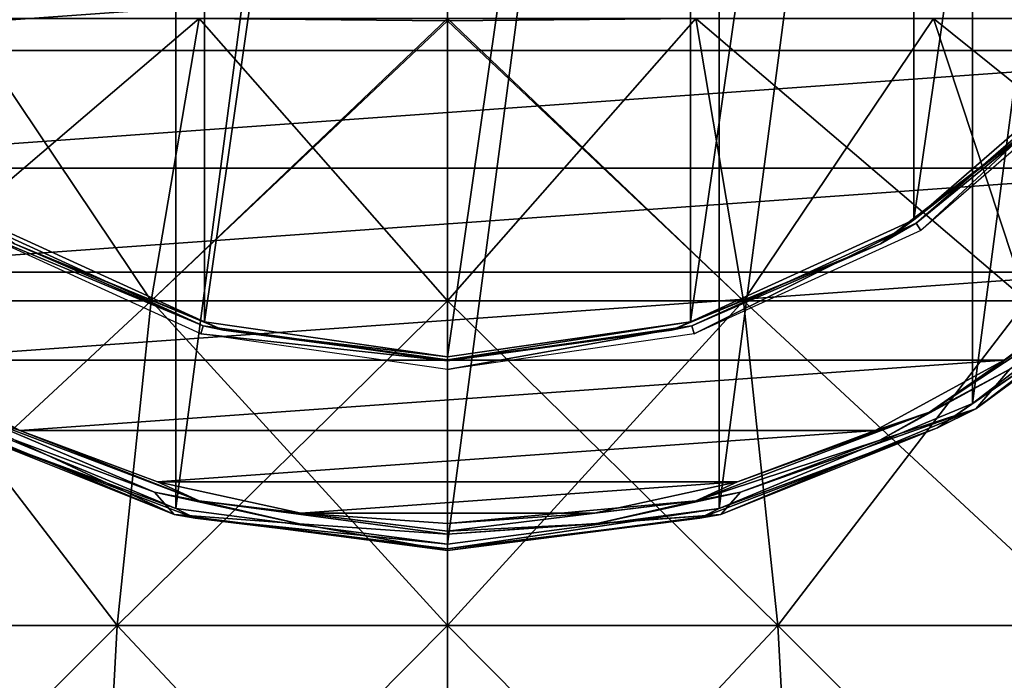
# Model space of a CAD drawing. Header units: millimetres. Extents: x -79 to 79, y -103 to 109.
# Tile 6 of 10: x -20 to 26, y 3 to 34. Entities that reach past the tile are written whole.
import ezdxf

# ---------------------------------------------------------------- set-up
doc = ezdxf.new("R2010")
doc.units = ezdxf.units.MM
doc.header["$LTSCALE"] = 65.185185
for name, color, linetype in [('15', 7, 'CONTINUOUS'), ('16', 7, 'CONTINUOUS'), ('20', 7, 'CONTINUOUS'), ('21', 7, 'CONTINUOUS'), ('22', 7, 'CONTINUOUS'), ('23', 7, 'CONTINUOUS'), ('24', 7, 'CONTINUOUS'), ('25', 7, 'CONTINUOUS'), ('26', 7, 'CONTINUOUS'), ('27', 7, 'CONTINUOUS'), ('28', 7, 'CONTINUOUS'), ('29', 7, 'CONTINUOUS'), ('30', 7, 'CONTINUOUS'), ('31', 7, 'CONTINUOUS'), ('32', 7, 'CONTINUOUS')]:
    doc.layers.add(name, color=color, linetype=linetype)

msp = doc.modelspace()

# ---------------------------------------------------------------- linework, layer by layer
at = {"layer": '15', "color": 250, "linetype": 'Continuous', "true_color": 0x1c1c1c}
for points in [[(-13.953, 20.858, 109.642), (-22.896, 34.154, 95.424), (-27.295, 20.858, 105.306), (-13.953, 20.858, 109.642)], [(-22.896, 34.154, -7.424), (-11.704, 34.154, -11.061), (-27.295, 20.858, -17.306), (-22.896, 34.154, -7.424)], [(-27.295, 20.858, -17.306), (-11.704, 34.154, -11.061), (-13.953, 20.858, -21.642), (-27.295, 20.858, -17.306)], [(-11.704, 34.154, 99.061), (-22.896, 34.154, 95.424), (-13.953, 20.858, 109.642), (-11.704, 34.154, 99.061)], [(0, 20.858, 111.108), (-11.704, 34.154, 99.061), (-13.953, 20.858, 109.642), (0, 20.858, 111.108)], [(-11.704, 34.154, -11.061), (0, 34.154, -12.291), (-13.953, 20.858, -21.642), (-11.704, 34.154, -11.061)], [(0, 34.154, -12.291), (0, 34.033, -12.413), (-13.953, 20.858, -21.642), (0, 34.154, -12.291)], [(-13.953, 20.858, -21.642), (0, 34.033, -12.413), (0, 20.858, -23.108), (-13.953, 20.858, -21.642)], [(0, 34.154, 100.291), (-11.704, 34.154, 99.061), (0, 34.033, 100.413), (0, 34.154, 100.291)], [(0, 34.033, 100.413), (-11.704, 34.154, 99.061), (0, 20.858, 111.108), (0, 34.033, 100.413)], [(-15.561, 5.563, 117.209), (-27.295, 20.858, 105.306), (-30.442, 5.563, 112.374), (-15.561, 5.563, 117.209)], [(-27.295, 20.858, -17.306), (-13.953, 20.858, -21.642), (-30.442, 5.563, -24.374), (-27.295, 20.858, -17.306)], [(-30.442, 5.563, -24.374), (-13.953, 20.858, -21.642), (-15.561, 5.563, -29.209), (-30.442, 5.563, -24.374)], [(-13.953, 20.858, 109.642), (-27.295, 20.858, 105.306), (-15.561, 5.563, 117.209), (-13.953, 20.858, 109.642)], [(-13.953, 20.858, -21.642), (0, 20.858, -23.108), (-15.561, 5.563, -29.209), (-13.953, 20.858, -21.642)], [(0, 20.858, -23.108), (0, 5.563, -30.845), (-15.561, 5.563, -29.209), (0, 20.858, -23.108)], [(0, 5.563, 118.845), (-13.953, 20.858, 109.642), (-15.561, 5.563, 117.209), (0, 5.563, 118.845)], [(0, 20.858, 111.108), (-13.953, 20.858, 109.642), (0, 5.563, 118.845), (0, 20.858, 111.108)], [(-32.191, -11.029, -28.303), (-15.561, 5.563, -29.209), (-16.455, -11.029, -33.416), (-32.191, -11.029, -28.303)], [(-30.442, 5.563, -24.374), (-15.561, 5.563, -29.209), (-32.191, -11.029, -28.303), (-30.442, 5.563, -24.374)], [(-16.455, -11.029, 121.416), (-30.442, 5.563, 112.374), (-32.191, -11.029, 116.303), (-16.455, -11.029, 121.416)], [(-15.561, 5.563, 117.209), (-30.442, 5.563, 112.374), (-16.455, -11.029, 121.416), (-15.561, 5.563, 117.209)], [(0, -11.029, 123.145), (-15.561, 5.563, 117.209), (-16.455, -11.029, 121.416), (0, -11.029, 123.145)], [(-15.561, 5.563, -29.209), (0, 5.563, -30.845), (-16.455, -11.029, -33.416), (-15.561, 5.563, -29.209)], [(0, 5.563, -30.845), (0, -11.029, -35.145), (-16.455, -11.029, -33.416), (0, 5.563, -30.845)], [(0, 5.563, 118.845), (-15.561, 5.563, 117.209), (0, -11.029, 123.145), (0, 5.563, 118.845)]]:
    msp.add_3dface(points, dxfattribs=at)
at = {"layer": '16', "color": 250, "linetype": 'Continuous', "true_color": 0x1c1c1c}
for points in [[(0, 34.154, 100.291), (0, 34.033, 100.413), (13.953, 20.858, 109.642), (0, 34.154, 100.291)], [(11.704, 34.154, 99.061), (0, 34.154, 100.291), (13.953, 20.858, 109.642), (11.704, 34.154, 99.061)], [(0, 34.033, -12.413), (0, 34.154, -12.291), (11.704, 34.154, -11.061), (0, 34.033, -12.413)], [(0, 20.858, -23.108), (0, 34.033, -12.413), (11.704, 34.154, -11.061), (0, 20.858, -23.108)], [(0, 20.858, -23.108), (11.704, 34.154, -11.061), (13.953, 20.858, -21.642), (0, 20.858, -23.108)], [(0, 34.033, 100.413), (0, 20.858, 111.108), (13.953, 20.858, 109.642), (0, 34.033, 100.413)], [(11.704, 34.154, -11.061), (22.896, 34.154, -7.424), (13.953, 20.858, -21.642), (11.704, 34.154, -11.061)], [(22.896, 34.154, 95.424), (11.704, 34.154, 99.061), (27.295, 20.858, 105.306), (22.896, 34.154, 95.424)], [(27.295, 20.858, 105.306), (11.704, 34.154, 99.061), (13.953, 20.858, 109.642), (27.295, 20.858, 105.306)], [(13.953, 20.858, -21.642), (22.896, 34.154, -7.424), (27.295, 20.858, -17.306), (13.953, 20.858, -21.642)], [(22.896, 34.154, -7.424), (33.087, 34.154, -1.54), (27.295, 20.858, -17.306), (22.896, 34.154, -7.424)], [(33.087, 34.154, 89.54), (22.896, 34.154, 95.424), (39.445, 20.858, 98.292), (33.087, 34.154, 89.54)], [(39.445, 20.858, 98.292), (22.896, 34.154, 95.424), (27.295, 20.858, 105.306), (39.445, 20.858, 98.292)], [(0, 20.858, 111.108), (0, 5.563, 118.845), (15.561, 5.563, 117.209), (0, 20.858, 111.108)], [(13.953, 20.858, 109.642), (0, 20.858, 111.108), (15.561, 5.563, 117.209), (13.953, 20.858, 109.642)], [(0, 5.563, -30.845), (0, 20.858, -23.108), (13.953, 20.858, -21.642), (0, 5.563, -30.845)], [(0, 5.563, -30.845), (13.953, 20.858, -21.642), (15.561, 5.563, -29.209), (0, 5.563, -30.845)], [(30.442, 5.563, 112.374), (13.953, 20.858, 109.642), (15.561, 5.563, 117.209), (30.442, 5.563, 112.374)], [(27.295, 20.858, 105.306), (13.953, 20.858, 109.642), (30.442, 5.563, 112.374), (27.295, 20.858, 105.306)], [(13.953, 20.858, -21.642), (27.295, 20.858, -17.306), (15.561, 5.563, -29.209), (13.953, 20.858, -21.642)], [(15.561, 5.563, -29.209), (27.295, 20.858, -17.306), (30.442, 5.563, -24.374), (15.561, 5.563, -29.209)], [(0, 5.563, 118.845), (0, -11.029, 123.145), (16.455, -11.029, 121.416), (0, 5.563, 118.845)], [(15.561, 5.563, 117.209), (0, 5.563, 118.845), (16.455, -11.029, 121.416), (15.561, 5.563, 117.209)], [(0, -11.029, -35.145), (15.561, 5.563, -29.209), (16.455, -11.029, -33.416), (0, -11.029, -35.145)], [(0, -11.029, -35.145), (0, 5.563, -30.845), (15.561, 5.563, -29.209), (0, -11.029, -35.145)], [(15.561, 5.563, -29.209), (30.442, 5.563, -24.374), (16.455, -11.029, -33.416), (15.561, 5.563, -29.209)], [(30.442, 5.563, 112.374), (15.561, 5.563, 117.209), (32.191, -11.029, 116.303), (30.442, 5.563, 112.374)], [(32.191, -11.029, 116.303), (15.561, 5.563, 117.209), (16.455, -11.029, 121.416), (32.191, -11.029, 116.303)], [(16.455, -11.029, -33.416), (30.442, 5.563, -24.374), (32.191, -11.029, -28.303), (16.455, -11.029, -33.416)]]:
    msp.add_3dface(points, dxfattribs=at)
at = {"layer": '20', "color": 24, "linetype": 'Continuous', "true_color": 0x8c2424}
for points in [[(-44.129, 38.717, -72), (-40.812, 32.642, -72), (44.129, 38.717, -72), (-44.129, 38.717, -72)], [(44.129, 38.717, -72), (-40.812, 32.642, -72), (40.812, 32.642, -72), (44.129, 38.717, -72)], [(-40.812, 32.642, -72), (-36.663, 27.101, -72), (40.812, 32.642, -72), (-40.812, 32.642, -72)], [(40.812, 32.642, -72), (-36.663, 27.101, -72), (36.663, 27.101, -72), (40.812, 32.642, -72)], [(-36.663, 27.101, -72), (-31.769, 22.207, -72), (36.663, 27.101, -72), (-36.663, 27.101, -72)], [(36.663, 27.101, -72), (-31.769, 22.207, -72), (31.769, 22.207, -72), (36.663, 27.101, -72)], [(-31.769, 22.207, -72), (-26.228, 18.059, -72), (31.769, 22.207, -72), (-31.769, 22.207, -72)], [(31.769, 22.207, -72), (-26.228, 18.059, -72), (26.228, 18.059, -72), (31.769, 22.207, -72)], [(-26.228, 18.059, -72), (-20.153, 14.741, -72), (26.228, 18.059, -72), (-26.228, 18.059, -72)], [(26.228, 18.059, -72), (-20.153, 14.741, -72), (20.153, 14.741, -72), (26.228, 18.059, -72)], [(-20.153, 14.741, -72), (-13.667, 12.322, -72), (20.153, 14.741, -72), (-20.153, 14.741, -72)], [(20.153, 14.741, -72), (-13.667, 12.322, -72), (13.667, 12.322, -72), (20.153, 14.741, -72)], [(-13.667, 12.322, -72), (-6.904, 10.851, -72), (13.667, 12.322, -72), (-13.667, 12.322, -72)], [(13.667, 12.322, -72), (-6.904, 10.851, -72), (6.904, 10.851, -72), (13.667, 12.322, -72)], [(-6.904, 10.851, -72), (0, 10.357, -72), (6.904, 10.851, -72), (-6.904, 10.851, -72)]]:
    msp.add_3dface(points, dxfattribs=at)
at = {"layer": '21', "color": 24, "linetype": 'Continuous', "true_color": 0x8c2424}
for points in [[(-12.805, 106.662, -102), (0, 108.348, -102), (-12.805, 11.078, -102), (-12.805, 106.662, -102)], [(0, 108.348, -102), (0, 9.393, -102), (-12.805, 11.078, -102), (0, 108.348, -102)], [(12.805, 106.662, -102), (0, 9.393, -102), (0, 108.348, -102), (12.805, 106.662, -102)], [(-24.739, 101.719, -102), (-12.805, 106.662, -102), (-24.739, 16.021, -102), (-24.739, 101.719, -102)], [(-24.739, 16.021, -102), (-12.805, 106.662, -102), (-12.805, 11.078, -102), (-24.739, 16.021, -102)], [(12.805, 11.078, -102), (0, 9.393, -102), (12.805, 106.662, -102), (12.805, 11.078, -102)], [(24.739, 101.719, -102), (12.805, 11.078, -102), (12.805, 106.662, -102), (24.739, 101.719, -102)], [(24.739, 16.021, -102), (12.805, 11.078, -102), (24.739, 101.719, -102), (24.739, 16.021, -102)], [(34.986, 93.856, -102), (24.739, 16.021, -102), (24.739, 101.719, -102), (34.986, 93.856, -102)], [(34.986, 23.884, -102), (24.739, 16.021, -102), (34.986, 93.856, -102), (34.986, 23.884, -102)]]:
    msp.add_3dface(points, dxfattribs=at)
at = {"layer": '22', "color": 24, "linetype": 'Continuous', "true_color": 0x8c2424}
for points in [[(-12.883, 10.789, -101.692), (-20.361, 14.287, -72.487), (-24.889, 15.762, -101.692), (-12.883, 10.789, -101.692)], [(-13.808, 11.843, -72.487), (-20.361, 14.287, -72.487), (-12.883, 10.789, -101.692), (-13.808, 11.843, -72.487)], [(-6.975, 10.356, -72.487), (-13.808, 11.843, -72.487), (-12.883, 10.789, -101.692), (-6.975, 10.356, -72.487)], [(0, 9.093, -101.692), (-6.975, 10.356, -72.487), (-12.883, 10.789, -101.692), (0, 9.093, -101.692)], [(0, 9.858, -72.487), (-6.975, 10.356, -72.487), (0, 9.093, -101.692), (0, 9.858, -72.487)]]:
    msp.add_3dface(points, dxfattribs=at)
at = {"layer": '23', "color": 24, "linetype": 'Continuous', "true_color": 0x8c2424}
for points in [[(35.198, 23.672, -101.692), (26.498, 17.638, -72.487), (24.889, 15.762, -101.692), (35.198, 23.672, -101.692)], [(26.498, 17.638, -72.487), (20.361, 14.287, -72.487), (24.889, 15.762, -101.692), (26.498, 17.638, -72.487)], [(24.889, 15.762, -101.692), (13.808, 11.843, -72.487), (12.883, 10.789, -101.692), (24.889, 15.762, -101.692)], [(20.361, 14.287, -72.487), (13.808, 11.843, -72.487), (24.889, 15.762, -101.692), (20.361, 14.287, -72.487)], [(13.808, 11.843, -72.487), (6.975, 10.356, -72.487), (12.883, 10.789, -101.692), (13.808, 11.843, -72.487)], [(6.975, 10.356, -72.487), (0, 9.858, -72.487), (12.883, 10.789, -101.692), (6.975, 10.356, -72.487)], [(0, 9.858, -72.487), (0, 9.093, -101.692), (12.883, 10.789, -101.692), (0, 9.858, -72.487)]]:
    msp.add_3dface(points, dxfattribs=at)
at = {"layer": '24', "color": 24, "linetype": 'Continuous', "true_color": 0x8c2424}
for points in [[(-20.153, 14.741, -72), (-26.228, 18.059, -72), (-22.707, 15.605, -72.142), (-20.153, 14.741, -72)], [(-11.693, 11.428, -72.142), (-20.153, 14.741, -72), (-22.707, 15.605, -72.142), (-11.693, 11.428, -72.142)], [(-20.361, 14.287, -72.487), (-13.808, 11.843, -72.487), (-22.707, 15.605, -72.142), (-20.361, 14.287, -72.487)], [(-13.808, 11.843, -72.487), (-11.693, 11.428, -72.142), (-22.707, 15.605, -72.142), (-13.808, 11.843, -72.487)], [(-13.667, 12.322, -72), (-20.153, 14.741, -72), (-11.693, 11.428, -72.142), (-13.667, 12.322, -72)], [(-6.904, 10.851, -72), (-13.667, 12.322, -72), (-11.693, 11.428, -72.142), (-6.904, 10.851, -72)], [(-13.808, 11.843, -72.487), (-6.975, 10.356, -72.487), (-11.693, 11.428, -72.142), (-13.808, 11.843, -72.487)], [(0, 10.008, -72.142), (-6.904, 10.851, -72), (-11.693, 11.428, -72.142), (0, 10.008, -72.142)], [(-6.975, 10.356, -72.487), (0, 9.858, -72.487), (-11.693, 11.428, -72.142), (-6.975, 10.356, -72.487)], [(0, 9.858, -72.487), (0, 10.008, -72.142), (-11.693, 11.428, -72.142), (0, 9.858, -72.487)], [(0, 10.357, -72), (-6.904, 10.851, -72), (0, 10.008, -72.142), (0, 10.357, -72)]]:
    msp.add_3dface(points, dxfattribs=at)
at = {"layer": '25', "color": 24, "linetype": 'Continuous', "true_color": 0x8c2424}
for points in [[(32.401, 22.297, -72.142), (26.228, 18.059, -72), (22.707, 15.605, -72.142), (32.401, 22.297, -72.142)], [(32.097, 21.829, -72.487), (32.401, 22.297, -72.142), (22.707, 15.605, -72.142), (32.097, 21.829, -72.487)], [(31.769, 22.207, -72), (26.228, 18.059, -72), (32.401, 22.297, -72.142), (31.769, 22.207, -72)], [(26.498, 17.638, -72.487), (32.097, 21.829, -72.487), (22.707, 15.605, -72.142), (26.498, 17.638, -72.487)], [(26.228, 18.059, -72), (20.153, 14.741, -72), (22.707, 15.605, -72.142), (26.228, 18.059, -72)], [(20.361, 14.287, -72.487), (26.498, 17.638, -72.487), (22.707, 15.605, -72.142), (20.361, 14.287, -72.487)], [(20.361, 14.287, -72.487), (22.707, 15.605, -72.142), (11.693, 11.428, -72.142), (20.361, 14.287, -72.487)], [(22.707, 15.605, -72.142), (13.667, 12.322, -72), (11.693, 11.428, -72.142), (22.707, 15.605, -72.142)], [(20.153, 14.741, -72), (13.667, 12.322, -72), (22.707, 15.605, -72.142), (20.153, 14.741, -72)], [(13.808, 11.843, -72.487), (20.361, 14.287, -72.487), (11.693, 11.428, -72.142), (13.808, 11.843, -72.487)], [(13.667, 12.322, -72), (6.904, 10.851, -72), (11.693, 11.428, -72.142), (13.667, 12.322, -72)], [(6.975, 10.356, -72.487), (13.808, 11.843, -72.487), (11.693, 11.428, -72.142), (6.975, 10.356, -72.487)], [(0, 10.008, -72.142), (6.975, 10.356, -72.487), (11.693, 11.428, -72.142), (0, 10.008, -72.142)], [(0, 10.357, -72), (0, 10.008, -72.142), (11.693, 11.428, -72.142), (0, 10.357, -72)], [(6.904, 10.851, -72), (0, 10.357, -72), (11.693, 11.428, -72.142), (6.904, 10.851, -72)], [(0, 9.858, -72.487), (6.975, 10.356, -72.487), (0, 10.008, -72.142), (0, 9.858, -72.487)]]:
    msp.add_3dface(points, dxfattribs=at)
at = {"layer": '26', "color": 24, "linetype": 'Continuous', "true_color": 0x8c2424}
for points in [[(-24.739, 16.021, -102), (-12.805, 11.078, -102), (-23.093, 14.87, -101.909), (-24.739, 16.021, -102)], [(-12.883, 10.789, -101.692), (-24.889, 15.762, -101.692), (-23.093, 14.87, -101.909), (-12.883, 10.789, -101.692)], [(-11.892, 10.622, -101.909), (-12.883, 10.789, -101.692), (-23.093, 14.87, -101.909), (-11.892, 10.622, -101.909)], [(-12.805, 11.078, -102), (-11.892, 10.622, -101.909), (-23.093, 14.87, -101.909), (-12.805, 11.078, -102)], [(0, 9.178, -101.909), (-12.883, 10.789, -101.692), (-11.892, 10.622, -101.909), (0, 9.178, -101.909)], [(0, 9.093, -101.692), (-12.883, 10.789, -101.692), (0, 9.178, -101.909), (0, 9.093, -101.692)], [(-12.805, 11.078, -102), (0, 9.393, -102), (-11.892, 10.622, -101.909), (-12.805, 11.078, -102)], [(0, 9.393, -102), (0, 9.178, -101.909), (-11.892, 10.622, -101.909), (0, 9.393, -102)]]:
    msp.add_3dface(points, dxfattribs=at)
at = {"layer": '27', "color": 24, "linetype": 'Continuous', "true_color": 0x8c2424}
for points in [[(24.739, 16.021, -102), (34.986, 23.884, -102), (32.952, 21.675, -101.909), (24.739, 16.021, -102)], [(35.198, 23.672, -101.692), (24.889, 15.762, -101.692), (32.952, 21.675, -101.909), (35.198, 23.672, -101.692)], [(32.952, 21.675, -101.909), (24.889, 15.762, -101.692), (23.093, 14.87, -101.909), (32.952, 21.675, -101.909)], [(24.739, 16.021, -102), (32.952, 21.675, -101.909), (23.093, 14.87, -101.909), (24.739, 16.021, -102)], [(12.805, 11.078, -102), (24.739, 16.021, -102), (23.093, 14.87, -101.909), (12.805, 11.078, -102)], [(24.889, 15.762, -101.692), (12.883, 10.789, -101.692), (23.093, 14.87, -101.909), (24.889, 15.762, -101.692)], [(23.093, 14.87, -101.909), (12.883, 10.789, -101.692), (11.892, 10.622, -101.909), (23.093, 14.87, -101.909)], [(12.805, 11.078, -102), (23.093, 14.87, -101.909), (11.892, 10.622, -101.909), (12.805, 11.078, -102)], [(0, 9.393, -102), (12.805, 11.078, -102), (0, 9.178, -101.909), (0, 9.393, -102)], [(0, 9.178, -101.909), (12.805, 11.078, -102), (11.892, 10.622, -101.909), (0, 9.178, -101.909)], [(12.883, 10.789, -101.692), (0, 9.093, -101.692), (11.892, 10.622, -101.909), (12.883, 10.789, -101.692)], [(0, 9.093, -101.692), (0, 9.178, -101.909), (11.892, 10.622, -101.909), (0, 9.093, -101.692)]]:
    msp.add_3dface(points, dxfattribs=at)
at = {"layer": '28', "color": 155, "linetype": 'Continuous', "true_color": 0x5470ab}
for points in [[(-22.087, 24.503, -104.105), (-11.51, 19.672, -104.105), (-22.301, 24.169, -88.95), (-22.087, 24.503, -104.105)], [(-22.301, 24.169, -88.95), (-11.51, 19.672, -104.105), (-11.621, 19.292, -88.95), (-22.301, 24.169, -88.95)], [(-11.51, 19.672, -104.105), (0, 18.018, -104.105), (-11.621, 19.292, -88.95), (-11.51, 19.672, -104.105)], [(-11.621, 19.292, -88.95), (0, 18.018, -104.105), (0, 17.621, -88.95), (-11.621, 19.292, -88.95)]]:
    msp.add_3dface(points, dxfattribs=at)
at = {"layer": '29', "color": 155, "linetype": 'Continuous', "true_color": 0x5470ab}
for points in [[(22.087, 24.503, -104.105), (30.874, 32.117, -104.105), (22.301, 24.169, -88.95), (22.087, 24.503, -104.105)], [(22.301, 24.169, -88.95), (30.874, 32.117, -104.105), (31.174, 31.858, -88.95), (22.301, 24.169, -88.95)], [(11.51, 19.672, -104.105), (22.087, 24.503, -104.105), (11.621, 19.292, -88.95), (11.51, 19.672, -104.105)], [(11.621, 19.292, -88.95), (22.087, 24.503, -104.105), (22.301, 24.169, -88.95), (11.621, 19.292, -88.95)], [(0, 17.621, -88.95), (11.51, 19.672, -104.105), (11.621, 19.292, -88.95), (0, 17.621, -88.95)], [(0, 17.621, -88.95), (0, 18.018, -104.105), (11.51, 19.672, -104.105), (0, 17.621, -88.95)]]:
    msp.add_3dface(points, dxfattribs=at)
at = {"layer": '30', "color": 155, "linetype": 'Continuous', "true_color": 0x5470ab}
for points in [[(0, 99.523, -104.3), (0, 18.218, -104.3), (-11.453, 19.864, -104.3), (0, 99.523, -104.3)], [(-11.453, 97.877, -104.3), (0, 99.523, -104.3), (-11.453, 19.864, -104.3), (-11.453, 97.877, -104.3)], [(11.453, 97.877, -104.3), (0, 18.218, -104.3), (0, 99.523, -104.3), (11.453, 97.877, -104.3)], [(-21.978, 24.671, -104.3), (-11.453, 97.877, -104.3), (-11.453, 19.864, -104.3), (-21.978, 24.671, -104.3)], [(-21.978, 93.07, -104.3), (-11.453, 97.877, -104.3), (-21.978, 24.671, -104.3), (-21.978, 93.07, -104.3)], [(11.453, 19.864, -104.3), (0, 18.218, -104.3), (11.453, 97.877, -104.3), (11.453, 19.864, -104.3)], [(21.978, 93.07, -104.3), (11.453, 19.864, -104.3), (11.453, 97.877, -104.3), (21.978, 93.07, -104.3)], [(21.978, 24.671, -104.3), (11.453, 19.864, -104.3), (21.978, 93.07, -104.3), (21.978, 24.671, -104.3)], [(30.723, 85.492, -104.3), (21.978, 24.671, -104.3), (21.978, 93.07, -104.3), (30.723, 85.492, -104.3)], [(30.723, 32.248, -104.3), (21.978, 24.671, -104.3), (30.723, 85.492, -104.3), (30.723, 32.248, -104.3)]]:
    msp.add_3dface(points, dxfattribs=at)
at = {"layer": '31', "color": 155, "linetype": 'Continuous', "true_color": 0x5470ab}
for points in [[(21.978, 24.671, -104.3), (30.723, 32.248, -104.3), (28.845, 30.026, -104.243), (21.978, 24.671, -104.3)], [(30.874, 32.117, -104.105), (22.087, 24.503, -104.105), (28.845, 30.026, -104.243), (30.874, 32.117, -104.105)], [(20.396, 23.543, -104.243), (21.978, 24.671, -104.3), (28.845, 30.026, -104.243), (20.396, 23.543, -104.243)], [(22.087, 24.503, -104.105), (20.396, 23.543, -104.243), (28.845, 30.026, -104.243), (22.087, 24.503, -104.105)], [(11.453, 19.864, -104.3), (21.978, 24.671, -104.3), (20.396, 23.543, -104.243), (11.453, 19.864, -104.3)], [(22.087, 24.503, -104.105), (11.51, 19.672, -104.105), (20.396, 23.543, -104.243), (22.087, 24.503, -104.105)], [(11.51, 19.672, -104.105), (10.558, 19.468, -104.243), (20.396, 23.543, -104.243), (11.51, 19.672, -104.105)], [(10.558, 19.468, -104.243), (11.453, 19.864, -104.3), (20.396, 23.543, -104.243), (10.558, 19.468, -104.243)], [(0, 18.218, -104.3), (11.453, 19.864, -104.3), (0, 18.078, -104.243), (0, 18.218, -104.3)], [(0, 18.078, -104.243), (11.453, 19.864, -104.3), (10.558, 19.468, -104.243), (0, 18.078, -104.243)], [(11.51, 19.672, -104.105), (0, 18.018, -104.105), (10.558, 19.468, -104.243), (11.51, 19.672, -104.105)], [(0, 18.018, -104.105), (0, 18.078, -104.243), (10.558, 19.468, -104.243), (0, 18.018, -104.105)]]:
    msp.add_3dface(points, dxfattribs=at)
at = {"layer": '32', "color": 155, "linetype": 'Continuous', "true_color": 0x5470ab}
for points in [[(-21.978, 24.671, -104.3), (-11.453, 19.864, -104.3), (-20.396, 23.543, -104.243), (-21.978, 24.671, -104.3)], [(-11.51, 19.672, -104.105), (-22.087, 24.503, -104.105), (-20.396, 23.543, -104.243), (-11.51, 19.672, -104.105)], [(-20.396, 23.543, -104.243), (-11.453, 19.864, -104.3), (-10.558, 19.468, -104.243), (-20.396, 23.543, -104.243)], [(-11.51, 19.672, -104.105), (-20.396, 23.543, -104.243), (-10.558, 19.468, -104.243), (-11.51, 19.672, -104.105)], [(0, 18.078, -104.243), (-11.51, 19.672, -104.105), (-10.558, 19.468, -104.243), (0, 18.078, -104.243)], [(0, 18.018, -104.105), (-11.51, 19.672, -104.105), (0, 18.078, -104.243), (0, 18.018, -104.105)], [(-11.453, 19.864, -104.3), (0, 18.218, -104.3), (-10.558, 19.468, -104.243), (-11.453, 19.864, -104.3)], [(0, 18.218, -104.3), (0, 18.078, -104.243), (-10.558, 19.468, -104.243), (0, 18.218, -104.3)]]:
    msp.add_3dface(points, dxfattribs=at)

doc.saveas('drawing.dxf')
